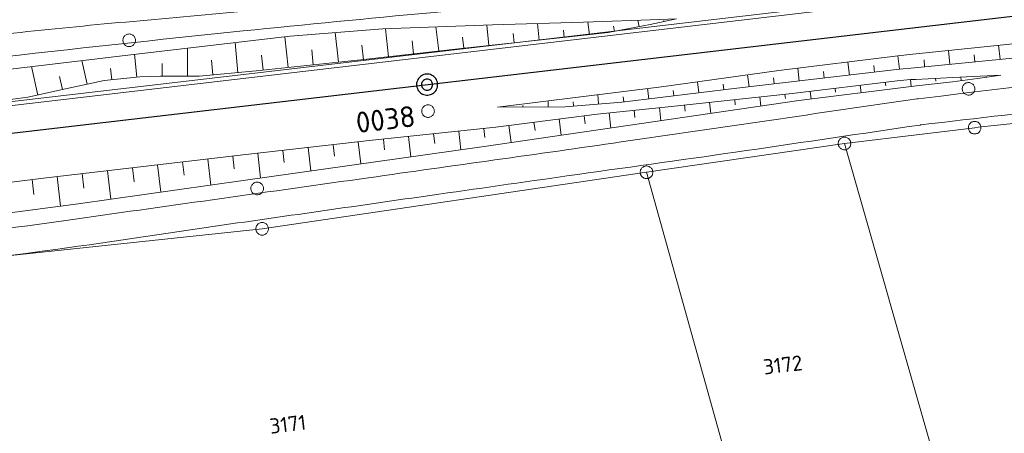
# Model space of a CAD drawing. Header units: metres. Extents: x 3425540 to 3446143, y 5432760 to 5444637.
# Tile 251 of 256: x 3439033 to 3439150, y 5439403 to 5439452. Entities that reach past the tile are written whole.
import ezdxf
from ezdxf.enums import TextEntityAlignment as Align

# ---------------------------------------------------------------- set-up
doc = ezdxf.new("R2010")
doc.units = ezdxf.units.M
for name, color, linetype, lineweight in [('B_Bestand', 9, 'Continuous', 18), ('B_Böschung', 9, 'Continuous', 18), ('B_Flurgrenzen', 9, 'Continuous', 18), ('B_Gleisachse', 9, 'Continuous', 25), ('B_Kilometrierung', 9, 'Continuous', 25), ('Bestand_Neu_Strecke 3443', 9, 'Continuous', 18)]:
    doc.layers.add(name, color=color, linetype=linetype, lineweight=lineweight)
doc.styles.get("Standard").update_dxf_attribs({"font": 'isocpeur.ttf'})

msp = doc.modelspace()

# ---------------------------------------------------------------- linework, layer by layer
at = {"layer": 'B_Bestand'}
msp.add_lwpolyline([(3439082.64, 5439441.47), (3439082.63, 5439441.57), (3439082.6, 5439441.65), (3439082.56, 5439441.74), (3439082.51, 5439441.82), (3439082.45, 5439441.89), (3439082.38, 5439441.96), (3439082.31, 5439442.02), (3439082.22, 5439442.06), (3439082.14, 5439442.1), (3439082.05, 5439442.12), (3439081.95, 5439442.13), (3439081.86, 5439442.13), (3439081.77, 5439442.12), (3439081.67, 5439442.1), (3439081.59, 5439442.06), (3439081.5, 5439442.02), (3439081.43, 5439441.97), (3439081.36, 5439441.9), (3439081.3, 5439441.83), (3439081.25, 5439441.75), (3439081.21, 5439441.67), (3439081.18, 5439441.58), (3439081.16, 5439441.48), (3439081.15, 5439441.39), (3439081.16, 5439441.3), (3439081.17, 5439441.21), (3439081.2, 5439441.12), (3439081.24, 5439441.03), (3439081.29, 5439440.95), (3439081.35, 5439440.88), (3439081.42, 5439440.81), (3439081.49, 5439440.76), (3439081.58, 5439440.71), (3439081.66, 5439440.67), (3439081.75, 5439440.66), (3439081.85, 5439440.64), (3439081.94, 5439440.64), (3439082.03, 5439440.65), (3439082.13, 5439440.68), (3439082.21, 5439440.71), (3439082.3, 5439440.75), (3439082.37, 5439440.81), (3439082.44, 5439440.87), (3439082.5, 5439440.94), (3439082.55, 5439441.02), (3439082.59, 5439441.11), (3439082.62, 5439441.19), (3439082.64, 5439441.29), (3439082.65, 5439441.38), (3439082.64, 5439441.47)], dxfattribs=at)
for points, knots in [([(3439536.81, 5439483.78), (3439535.85, 5439483.98), (3439534.89, 5439484.17), (3439533.93, 5439484.36), (3439532.95, 5439484.56), (3439531.93, 5439484.47), (3439530.94, 5439484.36), (3439524.68, 5439483.7), (3439518.42, 5439482.93), (3439512.16, 5439482.29), (3439503.86, 5439481.44), (3439495.57, 5439480.6), (3439487.27, 5439479.75), (3439483.97, 5439479.41), (3439480.66, 5439479.11), (3439477.36, 5439478.71), (3439471.49, 5439478.01), (3439465.61, 5439477.26), (3439459.74, 5439476.52), (3439449.63, 5439475.26), (3439439.51, 5439474.05), (3439429.4, 5439472.73), (3439422.37, 5439471.82), (3439415.35, 5439470.89), (3439408.32, 5439469.97), (3439399.52, 5439468.81), (3439390.73, 5439467.66), (3439381.94, 5439466.51), (3439371.91, 5439465.19), (3439361.87, 5439464.05), (3439351.81, 5439462.95), (3439343.14, 5439462), (3439334.46, 5439461.07), (3439325.78, 5439460.18), (3439316.26, 5439459.21), (3439306.73, 5439458.29), (3439297.21, 5439457.3), (3439285.86, 5439456.12), (3439274.52, 5439454.93), (3439263.18, 5439453.75), (3439252.46, 5439452.63), (3439241.75, 5439451.54), (3439231.04, 5439450.4), (3439222.12, 5439449.46), (3439213.21, 5439448.35), (3439204.31, 5439447.29), (3439196.26, 5439446.34), (3439188.22, 5439445.37), (3439180.18, 5439444.42), (3439166.95, 5439442.86), (3439153.71, 5439441.3), (3439140.48, 5439439.75)], [0, 0, 0, 0, 0.007362, 0.007362, 0.007362, 0.014872, 0.014872, 0.014872, 0.06223, 0.06223, 0.06223, 0.12493, 0.12493, 0.12493, 0.149902, 0.149902, 0.149902, 0.194423, 0.194423, 0.194423, 0.271057, 0.271057, 0.271057, 0.324356, 0.324356, 0.324356, 0.391054, 0.391054, 0.391054, 0.46708, 0.46708, 0.46708, 0.53271, 0.53271, 0.53271, 0.604692, 0.604692, 0.604692, 0.690454, 0.690454, 0.690454, 0.771456, 0.771456, 0.771456, 0.838905, 0.838905, 0.838905, 0.899821, 0.899821, 0.899821, 1, 1, 1, 1]), ([(3439482, 5439482.07), (3439473.68, 5439481), (3439465.36, 5439479.92), (3439457.04, 5439478.85), (3439438.27, 5439476.43), (3439419.4, 5439474.76), (3439400.59, 5439472.63), (3439372.65, 5439469.46), (3439344.73, 5439466.22), (3439316.79, 5439463.07), (3439286.6, 5439459.66), (3439256.37, 5439456.62), (3439226.19, 5439453.05), (3439197.5, 5439449.65), (3439168.81, 5439446.25), (3439140.12, 5439442.86)], [0, 0, 0, 0, 0.073131, 0.073131, 0.073131, 0.238167, 0.238167, 0.238167, 0.483263, 0.483263, 0.483263, 0.748119, 0.748119, 0.748119, 1, 1, 1, 1]), ([(3439042.59, 5439451.66), (3439051.71, 5439452.49), (3439060.83, 5439453.33), (3439069.95, 5439454.17), (3439078.18, 5439454.92), (3439086.41, 5439455.72), (3439094.63, 5439456.6), (3439109.02, 5439458.13), (3439123.41, 5439459.66), (3439137.8, 5439461.19)], [0, 0, 0, 0, 0.287154, 0.287154, 0.287154, 0.546355, 0.546355, 0.546355, 1, 1, 1, 1]), ([(3438489.32, 5439383.44), (3438502.26, 5439384.78), (3438515.19, 5439386.11), (3438528.13, 5439387.45), (3438534.34, 5439388.09), (3438540.54, 5439388.8), (3438546.75, 5439389.45), (3438554.59, 5439390.27), (3438562.43, 5439391.08), (3438570.26, 5439391.88), (3438579.4, 5439392.81), (3438588.54, 5439393.72), (3438597.67, 5439394.64), (3438612.89, 5439396.18), (3438628.11, 5439397.75), (3438643.32, 5439399.33), (3438658.22, 5439400.87), (3438673.11, 5439402.48), (3438687.96, 5439404.35), (3438707.45, 5439406.81), (3438726.92, 5439409.48), (3438746.41, 5439411.96), (3438756.24, 5439413.21), (3438766.08, 5439414.46), (3438775.92, 5439415.71), (3438785.09, 5439416.88), (3438794.27, 5439418.06), (3438803.45, 5439419.23), (3438813, 5439420.45), (3438822.55, 5439421.7), (3438832.11, 5439422.9), (3438840.25, 5439423.93), (3438848.4, 5439424.91), (3438856.54, 5439425.92), (3438867.77, 5439427.31), (3438878.99, 5439428.7), (3438890.22, 5439430.1), (3438899.51, 5439431.25), (3438908.79, 5439432.43), (3438918.08, 5439433.61), (3438931.73, 5439435.35), (3438945.38, 5439437.12), (3438959.03, 5439438.87), (3438972.41, 5439440.59), (3438985.79, 5439442.28), (3438999.16, 5439443.97), (3439019.4, 5439446.52), (3439039.66, 5439448.82), (3439059.95, 5439450.91), (3439067.36, 5439451.67), (3439074.77, 5439452.38), (3439082.19, 5439453.08), (3439090.96, 5439453.92), (3439099.76, 5439454.51), (3439108.52, 5439455.51), (3439114.55, 5439456.19), (3439120.57, 5439456.91), (3439126.6, 5439457.6), (3439130.42, 5439458.04), (3439134.24, 5439458.48), (3439138.07, 5439458.92)], [0, 0, 0, 0, 0.059722, 0.059722, 0.059722, 0.088404, 0.088404, 0.088404, 0.124592, 0.124592, 0.124592, 0.166768, 0.166768, 0.166768, 0.237027, 0.237027, 0.237027, 0.305799, 0.305799, 0.305799, 0.396036, 0.396036, 0.396036, 0.441577, 0.441577, 0.441577, 0.484068, 0.484068, 0.484068, 0.528312, 0.528312, 0.528312, 0.566003, 0.566003, 0.566003, 0.617955, 0.617955, 0.617955, 0.660951, 0.660951, 0.660951, 0.724164, 0.724164, 0.724164, 0.786099, 0.786099, 0.786099, 0.879768, 0.879768, 0.879768, 0.913976, 0.913976, 0.913976, 0.954467, 0.954467, 0.954467, 0.982323, 0.982323, 0.982323, 1, 1, 1, 1]), ([(3439042.59, 5439451.66), (3439033.76, 5439450.77), (3439024.94, 5439449.88), (3439016.12, 5439448.99), (3439011.32, 5439448.5), (3439006.52, 5439448.1), (3439001.72, 5439447.56), (3438996.16, 5439446.94), (3438990.62, 5439446.13), (3438985.07, 5439445.39), (3438977.17, 5439444.33), (3438969.26, 5439443.26), (3438961.35, 5439442.21), (3438952.65, 5439441.06), (3438943.95, 5439439.92), (3438935.25, 5439438.78), (3438924.75, 5439437.41), (3438914.25, 5439436.06), (3438903.74, 5439434.77), (3438894.11, 5439433.59), (3438884.46, 5439432.5), (3438874.83, 5439431.34), (3438863.89, 5439430.02), (3438852.96, 5439428.69), (3438842.03, 5439427.32), (3438827.67, 5439425.53), (3438813.35, 5439423.48), (3438798.99, 5439421.73), (3438788.47, 5439420.44), (3438777.96, 5439419.16), (3438767.44, 5439417.88), (3438750.81, 5439415.84), (3438734.18, 5439413.81), (3438717.55, 5439411.78), (3438705.83, 5439410.35), (3438694.12, 5439408.88), (3438682.4, 5439407.43), (3438672.13, 5439406.16), (3438661.86, 5439404.87), (3438651.58, 5439403.59), (3438647.57, 5439403.09), (3438643.55, 5439402.62), (3438639.53, 5439402.17), (3438632.01, 5439401.33), (3438624.47, 5439400.77), (3438616.94, 5439399.99), (3438613.69, 5439399.66), (3438610.45, 5439399.24), (3438607.2, 5439398.92), (3438598.59, 5439398.07), (3438589.96, 5439397.42), (3438581.35, 5439396.57), (3438566.07, 5439395.07), (3438550.8, 5439393.6), (3438535.54, 5439391.98), (3438519.24, 5439390.24), (3438502.95, 5439388.5), (3438486.66, 5439386.77)], [0, 0, 0, 0, 0.047529, 0.047529, 0.047529, 0.073366, 0.073366, 0.073366, 0.103369, 0.103369, 0.103369, 0.146121, 0.146121, 0.146121, 0.193161, 0.193161, 0.193161, 0.249907, 0.249907, 0.249907, 0.30192, 0.30192, 0.30192, 0.360958, 0.360958, 0.360958, 0.438498, 0.438498, 0.438498, 0.495274, 0.495274, 0.495274, 0.585071, 0.585071, 0.585071, 0.648336, 0.648336, 0.648336, 0.703822, 0.703822, 0.703822, 0.725498, 0.725498, 0.725498, 0.766048, 0.766048, 0.766048, 0.783552, 0.783552, 0.783552, 0.829933, 0.829933, 0.829933, 0.912186, 0.912186, 0.912186, 1, 1, 1, 1]), ([(3438852.83, 5439406.75), (3438856.39, 5439407.26), (3438859.96, 5439407.77), (3438863.52, 5439408.27), (3438868.88, 5439409.04), (3438874.28, 5439409.54), (3438879.67, 5439410.14), (3438891.02, 5439411.4), (3438902.37, 5439412.66), (3438913.73, 5439413.93), (3438922.68, 5439414.93), (3438931.62, 5439415.97), (3438940.57, 5439416.97), (3438949.17, 5439417.92), (3438957.8, 5439418.68), (3438966.4, 5439419.59), (3438975.24, 5439420.52), (3438984.07, 5439421.49), (3438992.9, 5439422.49), (3439001.09, 5439423.41), (3439009.27, 5439424.36), (3439017.43, 5439425.45), (3439024.96, 5439426.46), (3439032.48, 5439427.5), (3439039.99, 5439428.56), (3439051.6, 5439430.19), (3439063.21, 5439431.82), (3439074.81, 5439433.46), (3439084.83, 5439434.87), (3439094.85, 5439436.27), (3439104.86, 5439437.72), (3439116.56, 5439439.43), (3439128.27, 5439441.13), (3439139.97, 5439442.84)], [0, 0, 0, 0, 0.037312, 0.037312, 0.037312, 0.093469, 0.093469, 0.093469, 0.211872, 0.211872, 0.211872, 0.305208, 0.305208, 0.305208, 0.394916, 0.394916, 0.394916, 0.487015, 0.487015, 0.487015, 0.572374, 0.572374, 0.572374, 0.651071, 0.651071, 0.651071, 0.772543, 0.772543, 0.772543, 0.877399, 0.877399, 0.877399, 1, 1, 1, 1]), ([(3439083.18, 5439431.51), (3439088.68, 5439432.29), (3439094.18, 5439433.07), (3439099.68, 5439433.86), (3439106.35, 5439434.81), (3439113.02, 5439435.71), (3439119.69, 5439436.69), (3439126.57, 5439437.7), (3439133.46, 5439438.71), (3439140.34, 5439439.73)], [0, 0, 0, 0, 0.288487, 0.288487, 0.288487, 0.638483, 0.638483, 0.638483, 1, 1, 1, 1]), ([(3439083.18, 5439431.51), (3439074.69, 5439430.29), (3439066.19, 5439429.08), (3439057.69, 5439427.86), (3439050.57, 5439426.84), (3439043.46, 5439425.73), (3439036.33, 5439424.76), (3439012.83, 5439421.57), (3438989.23, 5439419.19), (3438965.66, 5439416.55), (3438951.03, 5439414.92), (3438936.4, 5439413.29), (3438921.77, 5439411.65), (3438897.88, 5439408.97), (3438873.99, 5439406.29), (3438850.1, 5439403.6)], [0, 0, 0, 0, 0.109684, 0.109684, 0.109684, 0.201616, 0.201616, 0.201616, 0.504698, 0.504698, 0.504698, 0.692813, 0.692813, 0.692813, 1, 1, 1, 1])]:
    msp.add_open_spline(points, degree=3, knots=knots, dxfattribs=at)
for points in [[(3439140.12, 5439442.86), (3439140.07, 5439442.85), (3439140.02, 5439442.85), (3439139.97, 5439442.84)], [(3439140.48, 5439439.75), (3439140.44, 5439439.74), (3439140.39, 5439439.74), (3439140.34, 5439439.73)]]:
    msp.add_open_spline(points, degree=3, dxfattribs=at)
at = {"layer": 'B_Böschung'}
for p, q in [((3439095.1, 5439449.82), (3439094.89, 5439451.78)), ((3439101.07, 5439450.46), (3439100.9, 5439451.96)), ((3439106.99, 5439451.41), (3439106.84, 5439452.18)), ((3439109.92, 5439452.03), (3439109.89, 5439452.16)), ((3439071.25, 5439447.18), (3439070.88, 5439450.71)), ((3439077.21, 5439447.84), (3439076.83, 5439451.17)), ((3439083.17, 5439448.53), (3439082.84, 5439451.39)), ((3439089.14, 5439449.19), (3439088.88, 5439451.61)), ((3439092.12, 5439449.5), (3439092, 5439450.6)), ((3439098.09, 5439450.13), (3439098, 5439451)), ((3439104.04, 5439450.85), (3439103.93, 5439451.46)), ((3439139.49, 5439448.13), (3439168.28, 5439451.14)), ((3439059.31, 5439445.95), (3439058.99, 5439449.52)), ((3439065.28, 5439446.55), (3439064.9, 5439450.21)), ((3439080.19, 5439448.18), (3439080.01, 5439449.73)), ((3439086.15, 5439448.87), (3439086.01, 5439450.18)), ((3439053.33, 5439445.54), (3439053.33, 5439448.86)), ((3439068.26, 5439446.86), (3439068.08, 5439448.67)), ((3439074.23, 5439447.49), (3439074.05, 5439449.22)), ((3439143.88, 5439446.95), (3439143.72, 5439448.57)), ((3439149.85, 5439447.55), (3439149.68, 5439449.2)), ((3439041.4, 5439444.58), (3439040.79, 5439447.39)), ((3439047.33, 5439445.42), (3439047.05, 5439448.13)), ((3439056.32, 5439445.69), (3439056.18, 5439447.43)), ((3439062.3, 5439446.24), (3439062.11, 5439448.05)), ((3439131.95, 5439445.66), (3439131.77, 5439447.21)), ((3439137.72, 5439447.94), (3439139.49, 5439448.13)), ((3439137.91, 5439446.36), (3439137.72, 5439447.94)), ((3439139.68, 5439446.53), (3439153.14, 5439447.87)), ((3439140.89, 5439446.65), (3439140.82, 5439447.46)), ((3439146.86, 5439447.25), (3439146.78, 5439448.07)), ((3439035.54, 5439443.28), (3439034.81, 5439446.69)), ((3439044.35, 5439445.11), (3439044.2, 5439446.45)), ((3439050.33, 5439445.54), (3439050.31, 5439447.03)), ((3439125.99, 5439444.96), (3439125.81, 5439446.47)), ((3439128.97, 5439445.31), (3439128.88, 5439446.07)), ((3439134.93, 5439446.01), (3439134.84, 5439446.79)), ((3439137.91, 5439446.36), (3439139.68, 5439446.53)), ((3439038.47, 5439443.94), (3439038.12, 5439445.49)), ((3439114.07, 5439443.56), (3439113.91, 5439444.86)), ((3439120.03, 5439444.27), (3439119.86, 5439445.68)), ((3439123.01, 5439444.61), (3439122.92, 5439445.35)), ((3439136.21, 5439444.81), (3439136.26, 5439444.37)), ((3439139.2, 5439445.12), (3439139.84, 5439445.15)), ((3439139.2, 5439445.12), (3439139.27, 5439444.31)), ((3439139.84, 5439445.15), (3439144.24, 5439445.39)), ((3439139.94, 5439444.38), (3439144.18, 5439444.87)), ((3439142.19, 5439445.28), (3439142.21, 5439444.96)), ((3439144.18, 5439444.87), (3439147.18, 5439445.25)), ((3439144.24, 5439445.39), (3439149.93, 5439445.67)), ((3439145.19, 5439445.44), (3439145.21, 5439445)), ((3439147.18, 5439445.25), (3439149.93, 5439445.67)), ((3439148.18, 5439445.58), (3439148.19, 5439445.49)), ((3439108.11, 5439442.84), (3439107.97, 5439444.07)), ((3439111.09, 5439443.2), (3439111.02, 5439443.83)), ((3439117.05, 5439443.91), (3439116.97, 5439444.59)), ((3439127.28, 5439443.72), (3439127.39, 5439442.82)), ((3439130.26, 5439444.08), (3439130.31, 5439443.64)), ((3439133.23, 5439444.45), (3439133.34, 5439443.56)), ((3439139.27, 5439444.31), (3439139.94, 5439444.38)), ((3439096.16, 5439441.9), (3439096.16, 5439442.61)), ((3439099.16, 5439441.99), (3439099.12, 5439442.48)), ((3439102.15, 5439442.23), (3439102.06, 5439443.34)), ((3439105.14, 5439442.48), (3439105.06, 5439443.09)), ((3439115.35, 5439442.43), (3439115.49, 5439441.1)), ((3439118.33, 5439442.74), (3439118.39, 5439442.14)), ((3439121.31, 5439443.06), (3439121.43, 5439441.97)), ((3439124.3, 5439443.37), (3439124.35, 5439442.89)), ((3439093.16, 5439441.88), (3439093.16, 5439442.06)), ((3439106.4, 5439441.49), (3439106.48, 5439440.64)), ((3439109.38, 5439441.8), (3439109.54, 5439440.24)), ((3439112.36, 5439442.11), (3439112.44, 5439441.39)), ((3439097.46, 5439440.45), (3439097.71, 5439438.5)), ((3439100.43, 5439440.83), (3439100.56, 5439439.88)), ((3439103.41, 5439441.18), (3439103.61, 5439439.37)), ((3439085.55, 5439439), (3439085.78, 5439436.77)), ((3439088.53, 5439439.32), (3439088.64, 5439438.26)), ((3439091.51, 5439439.67), (3439091.77, 5439437.64)), ((3439094.48, 5439440.06), (3439094.61, 5439439.07)), ((3439076.6, 5439438.05), (3439076.73, 5439436.78)), ((3439079.58, 5439438.37), (3439079.84, 5439435.94)), ((3439082.56, 5439438.69), (3439082.69, 5439437.52)), ((3439064.67, 5439436.71), (3439064.83, 5439435.28)), ((3439067.65, 5439437.05), (3439067.96, 5439434.27)), ((3439070.63, 5439437.39), (3439070.78, 5439436.04)), ((3439073.61, 5439437.72), (3439073.91, 5439435.1)), ((3439055.73, 5439435.69), (3439056.09, 5439432.59)), ((3439058.71, 5439436.03), (3439058.88, 5439434.53)), ((3439061.69, 5439436.38), (3439062.02, 5439433.43)), ((3439043.81, 5439434.29), (3439044.21, 5439430.91)), ((3439046.79, 5439434.64), (3439046.98, 5439432.99)), ((3439049.77, 5439434.99), (3439050.15, 5439431.75)), ((3439052.75, 5439435.34), (3439052.93, 5439433.76)), ((3439034.87, 5439433.24), (3439035.09, 5439431.47)), ((3439037.85, 5439433.6), (3439038.26, 5439430.08)), ((3439040.83, 5439433.95), (3439041.03, 5439432.22))]:
    msp.add_line(p, q, dxfattribs=at)
for points in [[(3438783.38, 5439415.87), (3438816.55, 5439419.92), (3438847.8, 5439423.73), (3438945.11, 5439436.32), (3438948.11, 5439436.27), (3438957.35, 5439437.32), (3438990.99, 5439441.48), (3439010.87, 5439443.87), (3439028.93, 5439445.99), (3439046.9, 5439448.11), (3439065.53, 5439450.29), (3439076.55, 5439451.16), (3439089.55, 5439451.63), (3439100.36, 5439451.94), (3439109.43, 5439452.28), (3439111.42, 5439452.36)], [(3439030.77, 5439442.55), (3439034.37, 5439443.02), (3439038.84, 5439444.02), (3439043.45, 5439445.02), (3439047.66, 5439445.46), (3439050.13, 5439445.54), (3439054.73, 5439445.54), (3439061.47, 5439446.15), (3439074.28, 5439447.5), (3439085.87, 5439448.84), (3439099.02, 5439450.23), (3439103.3, 5439450.71), (3439108.3, 5439451.66), (3439111.42, 5439452.36)], [(3439090.16, 5439441.86), (3439109.64, 5439444.28), (3439123.57, 5439446.19), (3439137.72, 5439447.94)], [(3439090.16, 5439441.86), (3439098.17, 5439441.91), (3439104.91, 5439442.46), (3439118.56, 5439444.09), (3439136.86, 5439446.23), (3439137.91, 5439446.36)], [(3438847.27, 5439410.29), (3438862.69, 5439412.28), (3438878.8, 5439414.23), (3438890.78, 5439415.71), (3438928.19, 5439420.26), (3438944.78, 5439422.38), (3438978.76, 5439426.42), (3439005.39, 5439429.67), (3439025.45, 5439432.06), (3439036.21, 5439433.41), (3439060.26, 5439436.22), (3439075.28, 5439437.91), (3439089.95, 5439439.47), (3439101.98, 5439441.03), (3439110.8, 5439441.94), (3439125.16, 5439443.46), (3439137.62, 5439444.98), (3439139.2, 5439445.12)], [(3438847.66, 5439408.29), (3438849.9, 5439408.37), (3438896.91, 5439413.63), (3438947.55, 5439419.06), (3439005.79, 5439425.79), (3439040.35, 5439430.36), (3439059.93, 5439433.14), (3439088.3, 5439437.13), (3439125.94, 5439442.63), (3439139.27, 5439444.31)]]:
    msp.add_lwpolyline(points, dxfattribs=at)
at = {"layer": 'B_Flurgrenzen'}
for p, q in [((3439146.83, 5439439.42), (3439225.06, 5439447.91)), ((3439140.61, 5439438.66), (3439146.83, 5439439.41)), ((3439131.37, 5439437.54), (3439140.61, 5439438.66)), ((3439107.85, 5439434.11), (3439131.37, 5439437.54)), ((3439131.37, 5439437.54), (3439146.71, 5439383.88)), ((3439062.2, 5439427.39), (3439107.85, 5439434.11)), ((3439107.85, 5439434.11), (3439123.3, 5439378.69)), ((3439017.25, 5439422.64), (3439062.2, 5439427.39))]:
    msp.add_line(p, q, dxfattribs=at)
for points in [[(3439046.58, 5439449.07), (3439046.67, 5439449.1), (3439046.76, 5439449.14), (3439046.84, 5439449.19), (3439046.91, 5439449.25), (3439046.97, 5439449.32), (3439047.03, 5439449.39), (3439047.08, 5439449.47), (3439047.11, 5439449.56), (3439047.14, 5439449.65), (3439047.15, 5439449.75), (3439047.15, 5439449.84), (3439047.14, 5439449.93), (3439047.11, 5439450.02), (3439047.08, 5439450.11), (3439047.04, 5439450.19), (3439046.99, 5439450.27), (3439046.92, 5439450.34), (3439046.85, 5439450.4), (3439046.77, 5439450.45), (3439046.68, 5439450.49), (3439046.59, 5439450.52), (3439046.5, 5439450.54), (3439046.41, 5439450.55), (3439046.32, 5439450.54), (3439046.22, 5439450.53), (3439046.13, 5439450.5), (3439046.05, 5439450.46), (3439045.97, 5439450.41), (3439045.9, 5439450.35), (3439045.83, 5439450.28), (3439045.77, 5439450.2), (3439045.73, 5439450.12), (3439045.69, 5439450.03), (3439045.67, 5439449.94), (3439045.66, 5439449.85), (3439045.66, 5439449.76), (3439045.67, 5439449.66), (3439045.69, 5439449.57), (3439045.73, 5439449.48), (3439045.77, 5439449.4), (3439045.82, 5439449.32), (3439045.89, 5439449.26), (3439045.96, 5439449.19), (3439046.04, 5439449.15), (3439046.12, 5439449.11), (3439046.21, 5439449.07), (3439046.3, 5439449.05), (3439046.4, 5439449.05), (3439046.49, 5439449.05), (3439046.58, 5439449.07)], [(3439146.28, 5439443.3), (3439146.37, 5439443.33), (3439146.46, 5439443.37), (3439146.54, 5439443.42), (3439146.61, 5439443.48), (3439146.67, 5439443.55), (3439146.73, 5439443.62), (3439146.78, 5439443.7), (3439146.81, 5439443.79), (3439146.84, 5439443.88), (3439146.85, 5439443.97), (3439146.85, 5439444.07), (3439146.84, 5439444.16), (3439146.81, 5439444.25), (3439146.78, 5439444.34), (3439146.74, 5439444.42), (3439146.69, 5439444.5), (3439146.62, 5439444.57), (3439146.55, 5439444.63), (3439146.47, 5439444.68), (3439146.38, 5439444.72), (3439146.29, 5439444.75), (3439146.2, 5439444.77), (3439146.11, 5439444.78), (3439146.02, 5439444.77), (3439145.92, 5439444.75), (3439145.83, 5439444.73), (3439145.75, 5439444.69), (3439145.67, 5439444.64), (3439145.6, 5439444.58), (3439145.53, 5439444.51), (3439145.47, 5439444.43), (3439145.43, 5439444.35), (3439145.39, 5439444.26), (3439145.37, 5439444.17), (3439145.36, 5439444.08), (3439145.36, 5439443.99), (3439145.37, 5439443.89), (3439145.39, 5439443.8), (3439145.43, 5439443.71), (3439145.47, 5439443.63), (3439145.52, 5439443.55), (3439145.59, 5439443.48), (3439145.66, 5439443.42), (3439145.74, 5439443.38), (3439145.82, 5439443.34), (3439145.91, 5439443.3), (3439146, 5439443.28), (3439146.1, 5439443.28), (3439146.19, 5439443.28), (3439146.28, 5439443.3)], [(3439147.58, 5439439.42), (3439147.58, 5439439.51), (3439147.56, 5439439.6), (3439147.53, 5439439.69), (3439147.49, 5439439.78), (3439147.43, 5439439.85), (3439147.37, 5439439.93), (3439147.31, 5439439.99), (3439147.23, 5439440.05), (3439147.15, 5439440.09), (3439147.06, 5439440.12), (3439146.97, 5439440.15), (3439146.88, 5439440.16), (3439146.78, 5439440.16), (3439146.69, 5439440.15), (3439146.6, 5439440.12), (3439146.51, 5439440.09), (3439146.43, 5439440.05), (3439146.35, 5439439.99), (3439146.29, 5439439.93), (3439146.23, 5439439.85), (3439146.18, 5439439.78), (3439146.13, 5439439.69), (3439146.11, 5439439.6), (3439146.09, 5439439.51), (3439146.08, 5439439.42), (3439146.09, 5439439.32), (3439146.11, 5439439.23), (3439146.13, 5439439.14), (3439146.18, 5439439.06), (3439146.23, 5439438.98), (3439146.29, 5439438.9), (3439146.35, 5439438.84), (3439146.43, 5439438.78), (3439146.51, 5439438.74), (3439146.6, 5439438.71), (3439146.69, 5439438.68), (3439146.78, 5439438.67), (3439146.88, 5439438.67), (3439146.97, 5439438.68), (3439147.06, 5439438.71), (3439147.15, 5439438.74), (3439147.23, 5439438.78), (3439147.31, 5439438.84), (3439147.37, 5439438.9), (3439147.43, 5439438.98), (3439147.49, 5439439.06), (3439147.53, 5439439.14), (3439147.56, 5439439.23), (3439147.58, 5439439.32), (3439147.58, 5439439.42)], [(3439132.12, 5439437.54), (3439132.12, 5439437.63), (3439132.1, 5439437.72), (3439132.07, 5439437.81), (3439132.03, 5439437.9), (3439131.97, 5439437.97), (3439131.91, 5439438.05), (3439131.85, 5439438.11), (3439131.77, 5439438.17), (3439131.69, 5439438.21), (3439131.6, 5439438.24), (3439131.51, 5439438.27), (3439131.42, 5439438.28), (3439131.32, 5439438.28), (3439131.23, 5439438.27), (3439131.14, 5439438.24), (3439131.05, 5439438.21), (3439130.97, 5439438.17), (3439130.89, 5439438.11), (3439130.83, 5439438.05), (3439130.77, 5439437.97), (3439130.72, 5439437.9), (3439130.67, 5439437.81), (3439130.65, 5439437.72), (3439130.63, 5439437.63), (3439130.62, 5439437.54), (3439130.63, 5439437.44), (3439130.65, 5439437.35), (3439130.67, 5439437.26), (3439130.72, 5439437.18), (3439130.77, 5439437.1), (3439130.83, 5439437.02), (3439130.89, 5439436.96), (3439130.97, 5439436.9), (3439131.05, 5439436.86), (3439131.14, 5439436.83), (3439131.23, 5439436.8), (3439131.32, 5439436.79), (3439131.42, 5439436.79), (3439131.51, 5439436.8), (3439131.6, 5439436.83), (3439131.69, 5439436.86), (3439131.77, 5439436.9), (3439131.85, 5439436.96), (3439131.91, 5439437.02), (3439131.97, 5439437.1), (3439132.03, 5439437.18), (3439132.07, 5439437.26), (3439132.1, 5439437.35), (3439132.12, 5439437.44), (3439132.12, 5439437.54)], [(3439108.6, 5439434.11), (3439108.6, 5439434.21), (3439108.58, 5439434.29), (3439108.55, 5439434.39), (3439108.51, 5439434.47), (3439108.45, 5439434.55), (3439108.39, 5439434.63), (3439108.33, 5439434.69), (3439108.25, 5439434.74), (3439108.17, 5439434.79), (3439108.08, 5439434.82), (3439107.99, 5439434.84), (3439107.9, 5439434.86), (3439107.8, 5439434.86), (3439107.71, 5439434.84), (3439107.62, 5439434.82), (3439107.53, 5439434.79), (3439107.45, 5439434.74), (3439107.37, 5439434.69), (3439107.31, 5439434.63), (3439107.25, 5439434.55), (3439107.2, 5439434.47), (3439107.15, 5439434.39), (3439107.13, 5439434.29), (3439107.11, 5439434.21), (3439107.1, 5439434.11), (3439107.11, 5439434.02), (3439107.13, 5439433.93), (3439107.15, 5439433.83), (3439107.2, 5439433.75), (3439107.25, 5439433.67), (3439107.31, 5439433.6), (3439107.37, 5439433.53), (3439107.45, 5439433.48), (3439107.53, 5439433.43), (3439107.62, 5439433.4), (3439107.71, 5439433.38), (3439107.8, 5439433.37), (3439107.9, 5439433.37), (3439107.99, 5439433.38), (3439108.08, 5439433.4), (3439108.17, 5439433.43), (3439108.25, 5439433.48), (3439108.33, 5439433.53), (3439108.39, 5439433.6), (3439108.45, 5439433.67), (3439108.51, 5439433.75), (3439108.55, 5439433.83), (3439108.58, 5439433.93), (3439108.6, 5439434.02), (3439108.6, 5439434.11)], [(3439061.79, 5439431.46), (3439061.88, 5439431.49), (3439061.96, 5439431.53), (3439062.04, 5439431.58), (3439062.11, 5439431.64), (3439062.18, 5439431.71), (3439062.24, 5439431.79), (3439062.28, 5439431.87), (3439062.32, 5439431.95), (3439062.34, 5439432.05), (3439062.35, 5439432.14), (3439062.35, 5439432.23), (3439062.34, 5439432.33), (3439062.32, 5439432.42), (3439062.28, 5439432.51), (3439062.24, 5439432.59), (3439062.19, 5439432.67), (3439062.12, 5439432.73), (3439062.05, 5439432.8), (3439061.97, 5439432.84), (3439061.89, 5439432.88), (3439061.8, 5439432.91), (3439061.71, 5439432.93), (3439061.61, 5439432.94), (3439061.52, 5439432.94), (3439061.43, 5439432.92), (3439061.34, 5439432.89), (3439061.25, 5439432.85), (3439061.17, 5439432.8), (3439061.1, 5439432.74), (3439061.04, 5439432.67), (3439060.98, 5439432.59), (3439060.93, 5439432.52), (3439060.9, 5439432.43), (3439060.87, 5439432.34), (3439060.86, 5439432.24), (3439060.86, 5439432.15), (3439060.87, 5439432.06), (3439060.9, 5439431.97), (3439060.93, 5439431.88), (3439060.97, 5439431.8), (3439061.02, 5439431.72), (3439061.09, 5439431.65), (3439061.16, 5439431.59), (3439061.24, 5439431.54), (3439061.33, 5439431.5), (3439061.42, 5439431.47), (3439061.51, 5439431.45), (3439061.6, 5439431.44), (3439061.69, 5439431.45), (3439061.79, 5439431.46)], [(3439062.95, 5439427.39), (3439062.94, 5439427.49), (3439062.92, 5439427.58), (3439062.89, 5439427.67), (3439062.85, 5439427.75), (3439062.8, 5439427.83), (3439062.74, 5439427.91), (3439062.67, 5439427.97), (3439062.6, 5439428.03), (3439062.52, 5439428.07), (3439062.43, 5439428.1), (3439062.34, 5439428.13), (3439062.24, 5439428.14), (3439062.15, 5439428.14), (3439062.05, 5439428.13), (3439061.97, 5439428.1), (3439061.88, 5439428.07), (3439061.79, 5439428.03), (3439061.72, 5439427.97), (3439061.65, 5439427.91), (3439061.59, 5439427.83), (3439061.54, 5439427.75), (3439061.5, 5439427.67), (3439061.47, 5439427.58), (3439061.45, 5439427.49), (3439061.45, 5439427.39), (3439061.45, 5439427.3), (3439061.47, 5439427.21), (3439061.5, 5439427.12), (3439061.54, 5439427.03), (3439061.59, 5439426.96), (3439061.65, 5439426.88), (3439061.72, 5439426.82), (3439061.79, 5439426.76), (3439061.88, 5439426.72), (3439061.97, 5439426.69), (3439062.05, 5439426.66), (3439062.15, 5439426.65), (3439062.24, 5439426.65), (3439062.34, 5439426.66), (3439062.43, 5439426.69), (3439062.52, 5439426.72), (3439062.6, 5439426.76), (3439062.67, 5439426.82), (3439062.74, 5439426.88), (3439062.8, 5439426.96), (3439062.85, 5439427.03), (3439062.89, 5439427.12), (3439062.92, 5439427.21), (3439062.94, 5439427.3), (3439062.95, 5439427.39)]]:
    msp.add_lwpolyline(points, dxfattribs=at)
at = {"layer": 'B_Gleisachse'}
for p, q in [((3439139.12, 5439451.24), (3439632.39, 5439508.98)), ((3438222.38, 5439343.92), (3439139.12, 5439451.24))]:
    msp.add_line(p, q, dxfattribs=at)
at = {"layer": 'B_Kilometrierung'}
for points in [[(3439083.04, 5439444.53), (3439083.03, 5439444.69), (3439083.01, 5439444.84), (3439082.96, 5439444.99), (3439082.89, 5439445.13), (3439082.81, 5439445.27), (3439082.71, 5439445.38), (3439082.59, 5439445.49), (3439082.46, 5439445.58), (3439082.33, 5439445.66), (3439082.18, 5439445.72), (3439082.03, 5439445.76), (3439081.87, 5439445.78), (3439081.72, 5439445.78), (3439081.56, 5439445.76), (3439081.41, 5439445.72), (3439081.26, 5439445.66), (3439081.13, 5439445.58), (3439081, 5439445.49), (3439080.88, 5439445.38), (3439080.78, 5439445.27), (3439080.7, 5439445.13), (3439080.63, 5439444.99), (3439080.58, 5439444.84), (3439080.55, 5439444.69), (3439080.54, 5439444.53), (3439080.55, 5439444.37), (3439080.58, 5439444.21), (3439080.63, 5439444.07), (3439080.7, 5439443.93), (3439080.78, 5439443.79), (3439080.88, 5439443.67), (3439081, 5439443.56), (3439081.13, 5439443.48), (3439081.26, 5439443.4), (3439081.41, 5439443.34), (3439081.56, 5439443.3), (3439081.72, 5439443.28), (3439081.87, 5439443.28), (3439082.03, 5439443.3), (3439082.18, 5439443.34), (3439082.33, 5439443.4), (3439082.46, 5439443.48), (3439082.59, 5439443.56), (3439082.71, 5439443.67), (3439082.81, 5439443.79), (3439082.89, 5439443.93), (3439082.96, 5439444.07), (3439083.01, 5439444.21), (3439083.03, 5439444.37), (3439083.04, 5439444.53)], [(3439082.45, 5439444.53), (3439082.44, 5439444.65), (3439082.41, 5439444.75), (3439082.37, 5439444.85), (3439082.3, 5439444.95), (3439082.22, 5439445.03), (3439082.13, 5439445.1), (3439082.02, 5439445.15), (3439081.91, 5439445.18), (3439081.79, 5439445.19), (3439081.68, 5439445.18), (3439081.57, 5439445.15), (3439081.47, 5439445.1), (3439081.37, 5439445.03), (3439081.29, 5439444.95), (3439081.22, 5439444.86), (3439081.17, 5439444.75), (3439081.14, 5439444.65), (3439081.14, 5439444.53), (3439081.14, 5439444.41), (3439081.17, 5439444.3), (3439081.22, 5439444.2), (3439081.29, 5439444.11), (3439081.37, 5439444.03), (3439081.46, 5439443.96), (3439081.57, 5439443.91), (3439081.68, 5439443.88), (3439081.79, 5439443.87), (3439081.91, 5439443.88), (3439082.02, 5439443.91), (3439082.12, 5439443.96), (3439082.22, 5439444.03), (3439082.3, 5439444.11), (3439082.37, 5439444.19), (3439082.41, 5439444.3), (3439082.44, 5439444.41), (3439082.45, 5439444.53)]]:
    msp.add_lwpolyline(points, dxfattribs=at)
at = {"layer": 'Bestand_Neu_Strecke 3443', "linetype": 'Continuous'}
for p, q in [((3438221.95, 5439347.65), (3439138.69, 5439454.96)), ((3438222.01, 5439347.15), (3439138.75, 5439454.47))]:
    msp.add_line(p, q, dxfattribs=at)

# ---------------------------------------------------------------- texts
at = {"layer": 'B_Bestand'}
msp.add_text('0038', height=2.5, rotation=6.7499, dxfattribs=at).set_placement((3439073.49, 5439438.75))
at = {"layer": 'B_Flurgrenzen'}
for s, p in [('3172', (3439124.04, 5439411.23)), ('3171', (3439065.25, 5439404.18))]:
    msp.add_text(s, height=1.8, rotation=6.75, dxfattribs=at).set_placement(p, align=Align.MIDDLE)

doc.saveas('drawing.dxf')
